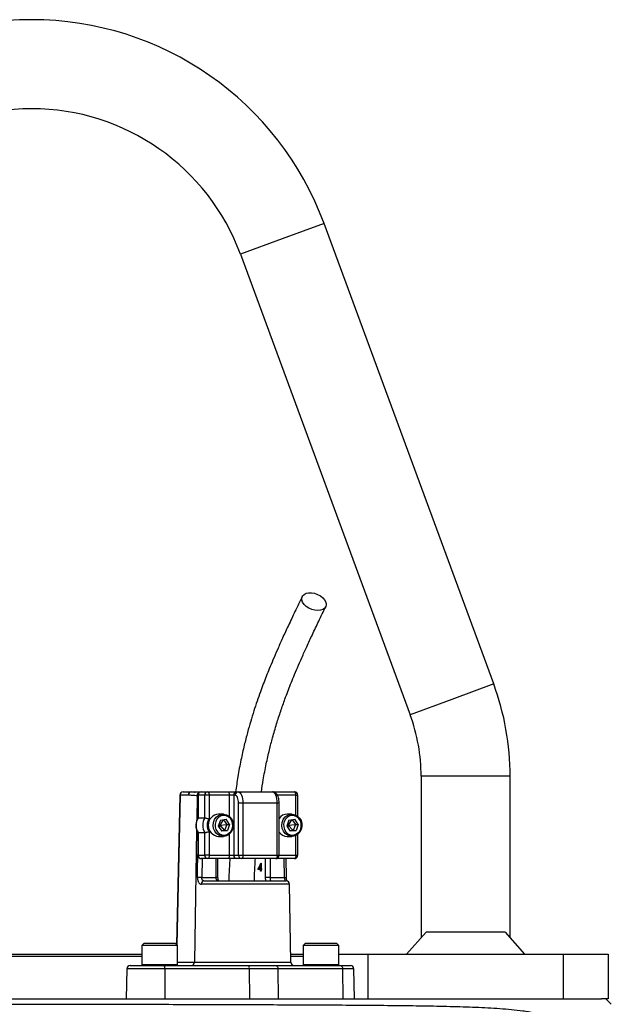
# Model space of a CAD drawing. Header units: millimetres. Extents: x 1474 to 2489, y 639 to 3445.
# Tile 5 of 5: x 1976 to 2242, y 3003 to 3445. Entities that reach past the tile are written whole.
import ezdxf

# ---------------------------------------------------------------- set-up
doc = ezdxf.new("R2010")
doc.units = ezdxf.units.MM

msp = doc.modelspace()

# ---------------------------------------------------------------- linework, layer by layer
at = {"color": 1, "linetype": 'Continuous', "lineweight": 25}
for p, q in [((2112.57, 3353.66), (2093.8, 3346.75)), ((2093.8, 3346.75), (2075.03, 3339.83)), ((2188.8, 3146.75), (2170.03, 3139.83)), ((2170.03, 3139.83), (2151.27, 3132.92)), ((2176.2, 3105.26), (2156.2, 3105.26)), ((2196.2, 3105.26), (2176.2, 3105.26)), ((2047.89, 3096.79), (2046.45, 3029.51)), ((2055.55, 3096.53), (2055.37, 3085.45)), ((2055.86, 3096.53), (2055.55, 3096.53)), ((2056, 3096.76), (2055.86, 3096.76)), ((2070.02, 3087.28), (2070.02, 3096.76)), ((2092.39, 3093.26), (2091.53, 3093.26)), ((2099.93, 3096.76), (2091.59, 3096.76)), ((2099.93, 3087.85), (2099.93, 3096.76)), ((2099.93, 3096.76), (2100.79, 3096.76)), ((2055.31, 3081.24), (2054.36, 3021.74)), ((2070.02, 3069.76), (2070.02, 3079.25)), ((2099.93, 3069.76), (2099.93, 3078.67)), ((2056, 3069.76), (2055.86, 3069.76)), ((2057.78, 3068.26), (2057.64, 3059.76)), ((2064.06, 3059.76), (2064.06, 3068.26)), ((2086.32, 3059.76), (2086.32, 3068.26)), ((2088.38, 3068.26), (2088.38, 3059.76)), ((2091.53, 3069.76), (2092.39, 3069.76)), ((2092.39, 3069.76), (2099.93, 3069.76)), ((2094.79, 3059.76), (2094.65, 3068.26)), ((2099.93, 3069.76), (2100.79, 3069.76)), ((2064.92, 3059.76), (2064.06, 3059.76)), ((2097.05, 3056.79), (2057.44, 3056.79)), ((2041.02, 3018.79), (2023.93, 3018.79)), ((2030.7, 3020.66), (2031.45, 3020.66)), ((2031.45, 3020.66), (2046.7, 3020.66)), ((2046.7, 3021.74), (2054.36, 3021.74)), ((2054.36, 3021.74), (2097.66, 3021.74)), ((2103.2, 3020.66), (2103.95, 3020.66)), ((2103.95, 3020.66), (2119.2, 3020.66)), ((2125.96, 3018.79), (2120.88, 3018.79))]:
    msp.add_line(p, q, dxfattribs=at)
at = {"color": 7, "linetype": 'Continuous', "lineweight": 25}
for p, q in [((2188.8, 3146.75), (2112.57, 3353.66)), ((2075.03, 3339.83), (2151.27, 3132.92)), ((2156.2, 3105.26), (2156.2, 3032.61)), ((2196.2, 3032.61), (2196.2, 3105.26)), ((2049.25, 3098.26), (2052.95, 3098.26)), ((2052.95, 3098.26), (2057.36, 3098.26)), ((2057.36, 3098.26), (2060.32, 3098.26)), ((2060.32, 3098.26), (2069.39, 3098.26)), ((2069.39, 3098.26), (2073.37, 3098.26)), ((2073.37, 3098.26), (2074.01, 3098.26)), ((2074.01, 3098.26), (2089.41, 3098.26)), ((2089.4, 3098.26), (2090.23, 3098.26)), ((2090.23, 3098.26), (2099.29, 3098.26)), ((2047.75, 3096.79), (2046.31, 3029.64)), ((2051.59, 3096.79), (2047.89, 3096.79)), ((2055.86, 3096.76), (2055.86, 3086.53)), ((2056, 3096.76), (2056, 3086.58)), ((2058.96, 3096.76), (2056, 3096.76)), ((2058.96, 3086.58), (2058.96, 3096.76)), ((2060.96, 3096.76), (2058.96, 3096.76)), ((2060.96, 3096.76), (2060.96, 3086.09)), ((2070.02, 3096.76), (2060.96, 3096.76)), ((2072.01, 3096.76), (2070.02, 3096.76)), ((2072.65, 3096.76), (2072.01, 3096.76)), ((2072.01, 3096.76), (2072.01, 3069.76)), ((2076.12, 3093.26), (2074.13, 3093.26)), ((2074.13, 3069.76), (2074.13, 3093.26)), ((2076.12, 3093.26), (2076.12, 3069.76)), ((2091.53, 3093.26), (2076.12, 3093.26)), ((2091.53, 3069.76), (2091.53, 3093.26)), ((2092.39, 3069.76), (2092.39, 3093.26)), ((2100.79, 3087.31), (2100.79, 3096.76)), ((2056, 3086.58), (2058.96, 3086.58)), ((2065.98, 3085.55), (2064.98, 3082.89)), ((2067.32, 3088.26), (2065.14, 3088.26)), ((2065.39, 3083.98), (2065.69, 3083.26)), ((2067.18, 3085.73), (2065.69, 3083.26)), ((2065.98, 3085.55), (2068.57, 3085.93)), ((2067.42, 3085.76), (2068.9, 3083.64)), ((2070.16, 3083.64), (2068.57, 3085.93)), ((2096.79, 3085.55), (2095.79, 3082.89)), ((2098.13, 3088.26), (2095.96, 3088.26)), ((2096.2, 3083.98), (2096.51, 3083.26)), ((2098, 3085.73), (2096.51, 3083.26)), ((2096.79, 3085.55), (2099.39, 3085.93)), ((2098.24, 3085.76), (2099.71, 3083.64)), ((2100.98, 3083.64), (2099.39, 3085.93)), ((2055.86, 3079.99), (2055.86, 3069.76)), ((2056, 3079.95), (2058.96, 3079.95)), ((2056, 3079.95), (2056, 3069.76)), ((2058.96, 3069.76), (2058.96, 3079.95)), ((2060.96, 3080.43), (2060.96, 3069.76)), ((2064.98, 3082.89), (2066.57, 3080.6)), ((2065.07, 3083.15), (2065.69, 3083.26)), ((2065.69, 3083.26), (2065.52, 3082.1)), ((2065.69, 3083.26), (2068.9, 3083.64)), ((2065.69, 3083.26), (2067.89, 3080.97)), ((2067.89, 3080.97), (2066.45, 3080.76)), ((2069.16, 3080.97), (2066.57, 3080.6)), ((2068.9, 3083.64), (2067.89, 3080.97)), ((2067.89, 3080.97), (2069.16, 3080.97)), ((2068.9, 3083.64), (2070.16, 3083.64)), ((2070.16, 3083.64), (2069.16, 3080.97)), ((2095.79, 3082.89), (2097.38, 3080.6)), ((2095.89, 3083.15), (2096.51, 3083.26)), ((2096.51, 3083.26), (2096.34, 3082.1)), ((2096.51, 3083.26), (2099.71, 3083.64)), ((2096.51, 3083.26), (2098.71, 3080.97)), ((2098.71, 3080.97), (2097.27, 3080.76)), ((2099.98, 3080.97), (2097.38, 3080.6)), ((2099.71, 3083.64), (2098.71, 3080.97)), ((2098.71, 3080.97), (2099.98, 3080.97)), ((2099.71, 3083.64), (2100.98, 3083.64)), ((2100.98, 3083.64), (2099.98, 3080.97)), ((2065.14, 3078.26), (2067.32, 3078.26)), ((2095.96, 3078.26), (2098.13, 3078.26)), ((2100.79, 3069.76), (2100.79, 3079.22)), ((2056, 3069.76), (2058.96, 3069.76)), ((2060.32, 3068.26), (2057.36, 3068.26)), ((2060.96, 3069.76), (2058.96, 3069.76)), ((2069.39, 3068.26), (2060.32, 3068.26)), ((2060.96, 3069.76), (2070.02, 3069.76)), ((2064.92, 3059.76), (2064.92, 3068.26)), ((2073.37, 3068.26), (2069.39, 3068.26)), ((2070.02, 3069.76), (2072.01, 3069.76)), ((2072.01, 3069.76), (2074.13, 3069.76)), ((2075.49, 3068.26), (2073.37, 3068.26)), ((2074.13, 3069.76), (2076.12, 3069.76)), ((2090.89, 3068.26), (2075.49, 3068.26)), ((2076.12, 3069.76), (2091.53, 3069.76)), ((2099.29, 3068.26), (2090.89, 3068.26)), ((2095.66, 3059.79), (2095.52, 3068.26)), ((2084.06, 3063.45), (2082.82, 3063.45)), ((2083.31, 3063.81), (2084.06, 3063.81)), ((2083.76, 3063.45), (2083.87, 3063.81)), ((2084.06, 3063.81), (2084.06, 3065.33)), ((2084.27, 3065.33), (2084.06, 3065.33)), ((2084.27, 3063.81), (2084.06, 3063.81)), ((2084.06, 3062.64), (2084.06, 3063.45)), ((2084.27, 3063.45), (2084.06, 3063.45)), ((2084.27, 3062.64), (2084.06, 3062.64)), ((2084.23, 3066.23), (2084.27, 3066.23)), ((2084.27, 3066.23), (2084.27, 3063.81)), ((2084.27, 3063.81), (2084.53, 3063.81)), ((2084.27, 3063.45), (2084.27, 3062.64)), ((2084.53, 3063.45), (2084.27, 3063.45)), ((2084.53, 3063.81), (2084.53, 3063.45)), ((2057.64, 3059.76), (2064.06, 3059.76)), ((2058.63, 3058.26), (2095.55, 3058.26)), ((2088.38, 3059.76), (2086.32, 3059.76)), ((2088.38, 3059.76), (2094.79, 3059.76)), ((2097.66, 3021.74), (2097.05, 3056.79)), ((2149.68, 3025.26), (2158.46, 3035.16)), ((2193.94, 3035.16), (2158.46, 3035.16)), ((2193.94, 3035.16), (2202.72, 3025.26)), ((2031.7, 3030.26), (2030.7, 3029.26)), ((2030.7, 3029.26), (2030.7, 3020.66)), ((2031.45, 3029.26), (2030.7, 3029.26)), ((2046.7, 3029.26), (2031.45, 3029.26)), ((2031.7, 3030.26), (2032.35, 3030.26)), ((2032.35, 3030.26), (2045.7, 3030.26)), ((2046.7, 3029.26), (2045.7, 3030.26)), ((2046.7, 3020.66), (2046.7, 3029.26)), ((2104.2, 3030.26), (2103.2, 3029.26)), ((2103.2, 3029.26), (2103.2, 3020.66)), ((2103.95, 3029.26), (2103.2, 3029.26)), ((2119.2, 3029.26), (2103.95, 3029.26)), ((2104.2, 3030.26), (2104.86, 3030.26)), ((2104.86, 3030.26), (2118.2, 3030.26)), ((2119.2, 3029.26), (2118.2, 3030.26)), ((2119.2, 3020.66), (2119.2, 3029.26)), ((1936.23, 3025.26), (1981.2, 3025.26)), ((1981.2, 3024.26), (1936.23, 3024.26)), ((1981.2, 3025.26), (2030.7, 3025.26)), ((2030.7, 3024.26), (1981.2, 3024.26)), ((2097.6, 3025.26), (2103.2, 3025.26)), ((2103.2, 3024.26), (2097.62, 3024.26)), ((2119.2, 3025.26), (2132.2, 3025.26)), ((2132.2, 3025.26), (2132.2, 3005.26)), ((2132.2, 3025.26), (2220.2, 3025.26)), ((2220.2, 3005.26), (2220.2, 3025.26)), ((2220.2, 3025.26), (2240.2, 3025.26)), ((2240.2, 3025.26), (2240.2, 3005.26)), ((2023.93, 3018.79), (2023.7, 3005.26)), ((2025.43, 3020.26), (2040.78, 3020.26)), ((2040.78, 3020.26), (2078.76, 3020.26)), ((2041.02, 3018.79), (2041.05, 3005.26)), ((2079, 3018.79), (2041.02, 3018.79)), ((2078.76, 3020.26), (2090.85, 3020.26)), ((2079, 3018.79), (2079.03, 3005.26)), ((2091.84, 3018.79), (2079, 3018.79)), ((2090.85, 3020.26), (2119.9, 3020.26)), ((2091.84, 3018.79), (2091.99, 3005.26)), ((2120.88, 3018.79), (2091.84, 3018.79)), ((2119.9, 3020.26), (2124.46, 3020.26)), ((2120.88, 3018.79), (2121.03, 3005.26)), ((2126.2, 3005.26), (2125.96, 3018.79)), ((1762.94, 3005.26), (2237.26, 3005.26)), ((2240.2, 3005.26), (2237.26, 3005.26)), ((2241.66, 3002.8), (2239.2, 3005.26))]:
    msp.add_line(p, q, dxfattribs=at)
at = {"color": 7, "linetype": 'Continuous', "lineweight": 25, "flags": 128}
for points in [[(2109.79, 3179.77), (2108.44, 3179.9), (2107.06, 3180.27), (2105.75, 3180.86), (2104.58, 3181.63), (2103.63, 3182.54), (2102.95, 3183.52), (2102.6, 3184.53), (2102.58, 3185.48), (2102.92, 3186.33), (2103.57, 3187.01), (2104.5, 3187.5), (2105.66, 3187.75), (2106.96, 3187.75), (2108.34, 3187.5), (2109.69, 3187.01), (2110.95, 3186.33), (2112.01, 3185.48), (2112.83, 3184.53), (2113.35, 3183.52), (2113.54, 3182.54), (2113.38, 3181.63), (2112.88, 3180.86), (2112.08, 3180.27), (2111.03, 3179.9), (2109.79, 3179.77)], [(2060.32, 3098.26), (2060.45, 3098.23), (2060.57, 3098.15), (2060.67, 3098.01), (2060.77, 3097.82), (2060.85, 3097.6), (2060.91, 3097.34), (2060.94, 3097.06), (2060.96, 3096.76)], [(2069.39, 3098.26), (2069.51, 3098.23), (2069.63, 3098.15), (2069.74, 3098.01), (2069.83, 3097.82), (2069.91, 3097.6), (2069.97, 3097.34), (2070.01, 3097.06), (2070.02, 3096.76)], [(2074.01, 3098.26), (2074.42, 3098.17), (2074.82, 3097.88), (2075.18, 3097.42), (2075.5, 3096.8), (2075.76, 3096.04), (2075.96, 3095.18), (2076.08, 3094.24), (2076.12, 3093.26)], [(2091.53, 3093.26), (2091.49, 3094.24), (2091.37, 3095.18), (2091.17, 3096.04), (2090.91, 3096.8), (2090.59, 3097.42), (2090.22, 3097.88), (2089.83, 3098.17), (2089.41, 3098.26)], [(2099.93, 3096.76), (2099.92, 3097.06), (2099.88, 3097.34), (2099.82, 3097.6), (2099.74, 3097.82), (2099.65, 3098.01), (2099.54, 3098.15), (2099.42, 3098.23), (2099.29, 3098.26)], [(2074.13, 3093.26), (2074.1, 3093.95), (2074.01, 3094.6), (2073.88, 3095.21), (2073.69, 3095.74), (2073.47, 3096.17), (2073.21, 3096.5), (2072.94, 3096.7), (2072.65, 3096.76)], [(2071.5, 3081.35), (2070.88, 3080.17), (2069.99, 3079.23), (2068.91, 3078.58), (2067.7, 3078.28), (2066.47, 3078.35), (2065.3, 3078.79), (2064.28, 3079.55), (2063.49, 3080.59), (2062.97, 3081.83), (2062.79, 3083.18), (2062.93, 3084.53), (2063.41, 3085.79), (2064.17, 3086.86), (2065.17, 3087.66), (2066.32, 3088.14), (2067.55, 3088.26), (2068.76, 3088), (2069.87, 3087.39), (2070.78, 3086.48), (2071.44, 3085.33), (2071.8, 3084.03), (2071.82, 3082.66), (2071.5, 3081.35)], [(2071.25, 3081.58), (2071.54, 3082.79), (2071.5, 3084.04), (2071.14, 3085.23), (2070.49, 3086.26), (2069.61, 3087.05), (2068.56, 3087.53), (2067.43, 3087.66), (2066.31, 3087.44), (2065.3, 3086.88), (2064.47, 3086.02), (2063.89, 3084.95), (2063.61, 3083.73), (2063.65, 3082.48), (2064, 3081.29), (2064.65, 3080.27), (2065.53, 3079.48), (2066.58, 3079), (2067.71, 3078.87), (2068.83, 3079.09), (2069.84, 3079.65), (2070.67, 3080.5), (2071.25, 3081.58)], [(2102.32, 3081.35), (2101.69, 3080.17), (2100.81, 3079.23), (2099.72, 3078.58), (2098.52, 3078.28), (2097.28, 3078.35), (2096.11, 3078.79), (2095.09, 3079.55), (2094.3, 3080.59), (2093.79, 3081.83), (2093.6, 3083.18), (2093.75, 3084.53), (2094.22, 3085.79), (2094.98, 3086.86), (2095.98, 3087.66), (2097.14, 3088.14), (2098.37, 3088.26), (2099.58, 3088), (2100.68, 3087.39), (2101.6, 3086.48), (2102.26, 3085.33), (2102.61, 3084.03), (2102.63, 3082.66), (2102.32, 3081.35)], [(2102.07, 3081.58), (2102.35, 3082.79), (2102.31, 3084.04), (2101.95, 3085.23), (2101.3, 3086.26), (2100.42, 3087.05), (2099.37, 3087.53), (2098.24, 3087.66), (2097.13, 3087.44), (2096.11, 3086.88), (2095.28, 3086.02), (2094.7, 3084.95), (2094.42, 3083.73), (2094.46, 3082.48), (2094.82, 3081.29), (2095.47, 3080.27), (2096.35, 3079.48), (2097.4, 3079), (2098.53, 3078.87), (2099.64, 3079.09), (2100.66, 3079.65), (2101.49, 3080.5), (2102.07, 3081.58)], [(2060.96, 3069.76), (2060.94, 3069.47), (2060.91, 3069.19), (2060.85, 3068.93), (2060.77, 3068.7), (2060.67, 3068.52), (2060.57, 3068.38), (2060.45, 3068.29), (2060.32, 3068.26)], [(2070.02, 3069.76), (2070.01, 3069.47), (2069.97, 3069.19), (2069.91, 3068.93), (2069.83, 3068.7), (2069.74, 3068.52), (2069.63, 3068.38), (2069.51, 3068.29), (2069.39, 3068.26)], [(2076.12, 3069.76), (2076.11, 3069.47), (2076.07, 3069.19), (2076.01, 3068.93), (2075.93, 3068.7), (2075.84, 3068.52), (2075.73, 3068.38), (2075.61, 3068.29), (2075.49, 3068.26)], [(2091.53, 3069.76), (2091.51, 3069.47), (2091.48, 3069.19), (2091.42, 3068.93), (2091.34, 3068.7), (2091.25, 3068.52), (2091.14, 3068.38), (2091.02, 3068.29), (2090.89, 3068.26)], [(2099.93, 3069.76), (2099.92, 3069.47), (2099.88, 3069.19), (2099.82, 3068.93), (2099.74, 3068.7), (2099.65, 3068.52), (2099.54, 3068.38), (2099.42, 3068.29), (2099.29, 3068.26)], [(2090.85, 3020.26), (2091.04, 3020.23), (2091.23, 3020.15), (2091.4, 3020.02), (2091.54, 3019.83), (2091.67, 3019.61), (2091.76, 3019.35), (2091.82, 3019.08), (2091.84, 3018.79)], [(2119.9, 3020.26), (2120.09, 3020.23), (2120.27, 3020.15), (2120.44, 3020.02), (2120.59, 3019.83), (2120.71, 3019.61), (2120.8, 3019.35), (2120.86, 3019.08), (2120.88, 3018.79)]]:
    msp.add_lwpolyline(points, dxfattribs=at)
at = {"color": 1, "linetype": 'Continuous', "lineweight": 25, "flags": 128}
msp.add_lwpolyline([(2055.7, 3059.79), (2055.75, 3062.79), (2055.86, 3070.17)], dxfattribs=at)
at = {"color": 7, "linetype": 'Continuous', "lineweight": 25}
for centre, radius, start, end in [((1981.2, 3305.26), 140, 20.2253, 159.7747), ((1981.2, 3305.26), 100, 20.2253, 159.7747), ((2076.2, 3105.26), 120, 0, 20.2253), ((2076.2, 3105.26), 80, 0, 20.2253), ((2049.25, 3096.76), 1.5, 90, 178.7751), ((2049.32, 3096.83), 1.43, 92.8887, 181.7427), ((2053.02, 3096.83), 1.43, 92.8887, 181.7427), ((2057.36, 3096.76), 1.5, 90, 180), ((2057.44, 3096.83), 1.43, 92.9521, 182.6753), ((2060.4, 3096.83), 1.43, 92.9521, 182.6753), ((2073.45, 3096.83), 1.43, 92.9521, 182.6753), ((2074.08, 3096.83), 1.43, 92.9521, 182.6753), ((2099.29, 3096.76), 1.5, 0, 90), ((2061.6, 3083.26), 6.51, 149.3576, 210.6424), ((2064.56, 3083.26), 6.51, 149.3576, 210.6424), ((2064.9, 3083.26), 4.85, 144.3501, 215.6499), ((2065.53, 3083.26), 5.02, 94.4413, 265.5587), ((2096.03, 3083.85), 4.41, 90.9224, 145.464), ((2096.02, 3082.66), 4.4, 214.4651, 269.1486), ((2057.36, 3069.76), 1.5, 180, 270), ((2057.44, 3069.7), 1.43, 177.3247, 267.0479), ((2060.4, 3069.7), 1.43, 177.3247, 267.0479), ((2073.45, 3069.7), 1.43, 177.3247, 267.0479), ((2075.56, 3069.7), 1.43, 177.3247, 267.0479), ((2090.89, 3069.76), 1.5, 270, 0), ((2099.29, 3069.76), 1.5, 270, 0), ((2054.71, 2914.48), 145.32, 88.8451, 89.6113), ((2058.8, 3056.91), 1.37, 97.2473, 185.0114), ((2095.55, 3056.76), 1.5, 1, 90), ((2025.43, 3018.76), 1.5, 90, 179), ((2031.1, 3020.66), 0.4, 180, 270), ((2038.51, 3019.14), 2.53, 351.9567, 26.2077), ((2046.3, 3020.66), 0.4, 270, 0), ((2052.93, 3021.69), 1.43, 272.8887, 1.7427), ((2076.49, 3019.14), 2.53, 351.9567, 26.2077), ((2099.16, 3021.76), 1.5, 181, 270), ((2103.6, 3020.66), 0.4, 180, 270), ((2118.8, 3020.66), 0.4, 270, 0), ((2124.46, 3018.76), 1.5, 1, 90)]:
    msp.add_arc(centre, radius, start, end, dxfattribs=at)
at = {"color": 1, "linetype": 'Continuous', "lineweight": 25}
for centre, radius, start, end in [((2057.04, 3096.54), 1.5, 117.3848, 180.6247), ((2090.11, 3097.7), 0.58, 14.8515, 77.9327), ((2047.91, 3099.04), 2.25, 265.8098, 269.3878), ((2094.77, 3076.16), 16.39, 270.052, 273.0796)]:
    msp.add_arc(centre, radius, start, end, dxfattribs=at)
at = {"color": 7, "linetype": 'Continuous', "lineweight": 25}
for centre, major_axis, ratio, start_param, end_param in [((2074.95, 3070.56), (7.5, 16.98), 0.551639, 4.532611, 4.701369), ((2074.95, 3070.02), (7.5, 16.99), 0.551424, 4.587895, 4.679441)]:
    msp.add_ellipse(centre, major_axis=major_axis, ratio=ratio, start_param=start_param, end_param=end_param, dxfattribs=at)
for points, knots in [([(2102.78, 3186.08), (2101.69, 3183.81), (2099.6, 3179.49), (2096.65, 3173.25), (2094.01, 3167.55), (2091.7, 3162.39), (2089.71, 3157.8), (2088.04, 3153.78), (2086.59, 3150.18), (2085.26, 3146.73), (2083.89, 3143.03), (2082.47, 3139), (2081.01, 3134.59), (2079.57, 3129.92), (2078.12, 3124.8), (2076.64, 3119.03), (2075.17, 3112.42), (2073.83, 3105.44), (2073.15, 3100.56), (2072.84, 3098.27)], [0, 0, 0, 0, 0.090226, 0.172297, 0.24625, 0.312101, 0.369843, 0.418614, 0.459916, 0.500053, 0.541062, 0.588734, 0.637577, 0.687635, 0.740223, 0.799189, 0.864687, 0.936625, 1, 1, 1, 1]), ([(2084.45, 3098.26), (2084.7, 3100.07), (2085.31, 3104.37), (2086.54, 3110.65), (2087.96, 3116.94), (2089.52, 3122.94), (2091.21, 3128.76), (2093.07, 3134.53), (2094.77, 3139.34), (2096.27, 3143.34), (2097.58, 3146.72), (2099.02, 3150.27), (2100.69, 3154.24), (2102.64, 3158.73), (2104.89, 3163.71), (2107.43, 3169.18), (2110.27, 3175.16), (2112.26, 3179.3), (2113.31, 3181.47)], [0, 0, 0, 0, 0.052448, 0.124416, 0.189845, 0.248725, 0.318227, 0.384509, 0.448778, 0.490857, 0.532045, 0.575336, 0.626665, 0.686207, 0.7527, 0.827163, 0.909604, 1, 1, 1, 1]), ([(2052.95, 3098.26), (2053.44, 3098.24), (2054, 3098.21), (2054.52, 3098.17), (2054.59, 3098.16)], [0, 0, 0, 0, 0.865545, 1, 1, 1, 1]), ([(2056.6, 3098.03), (2056.24, 3098.05), (2055.61, 3098.1), (2054.85, 3098.19), (2054.52, 3098.22)], [0, 0, 0, 0, 0.579011, 1, 1, 1, 1]), ([(2092.39, 3093.26), (2092.39, 3093.48), (2092.38, 3094.1), (2092.24, 3095.12), (2091.91, 3096.25), (2091.44, 3097.14), (2090.83, 3097.8), (2090.14, 3098.19), (2089.65, 3098.24), (2089.41, 3098.26)], [0, 0, 0, 0, 0.0886511, 0.2573352, 0.430857, 0.6162321, 0.7576722, 0.8869197, 1, 1, 1, 1]), ([(2055.55, 3096.53), (2055.22, 3096.53), (2054.89, 3096.54), (2054.23, 3096.58), (2053.9, 3096.61), (2052.91, 3096.71), (2052.25, 3096.79), (2051.59, 3096.79)], [0, 0, 0, 0, 0.25, 0.25, 0.5, 0.5, 1, 1, 1, 1]), ([(2055.88, 3086.54), (2055.83, 3086.48), (2055.54, 3086.04), (2055.18, 3085.1), (2054.92, 3083.74), (2054.98, 3082.35), (2055.29, 3081.06), (2055.69, 3080.32), (2055.88, 3079.98)], [0, 0, 0, 0, 0.035333, 0.2329, 0.431487, 0.631089, 0.83139, 1, 1, 1, 1]), ([(2056, 3086.58), (2055.94, 3086.58), (2055.86, 3086.58), (2055.88, 3086.55), (2055.88, 3086.55)], [0, 0, 0, 0, 0.874771, 1, 1, 1, 1]), ([(2058.96, 3086.58), (2059.01, 3086.58), (2059.06, 3086.58), (2059.18, 3086.56), (2059.25, 3086.55), (2059.47, 3086.52), (2059.64, 3086.48), (2060.01, 3086.4), (2060.21, 3086.34), (2060.59, 3086.22), (2060.79, 3086.16), (2060.96, 3086.09)], [0, 0, 0, 0, 0.125, 0.125, 0.25, 0.25, 0.5, 0.5, 0.75, 0.75, 1, 1, 1, 1]), ([(2056, 3079.95), (2055.94, 3079.95), (2055.86, 3079.95), (2055.88, 3079.98), (2055.88, 3079.98)], [0, 0, 0, 0, 0.873602, 1, 1, 1, 1]), ([(2058.96, 3079.95), (2059.01, 3079.95), (2059.06, 3079.95), (2059.18, 3079.96), (2059.25, 3079.97), (2059.47, 3080.01), (2059.64, 3080.04), (2060.01, 3080.13), (2060.21, 3080.18), (2060.59, 3080.3), (2060.79, 3080.37), (2060.96, 3080.43)], [0, 0, 0, 0, 0.125, 0.125, 0.25, 0.25, 0.5, 0.5, 0.75, 0.75, 1, 1, 1, 1]), ([(2070.22, 3068.35), (2070.09, 3065.95), (2069.9, 3062.59), (2069.78, 3059.22), (2069.74, 3058.26)], [0, 0, 0, 0, 0.71512, 1, 1, 1, 1]), ([(2081.25, 3058.26), (2081.28, 3059.18), (2081.41, 3062.53), (2081.59, 3065.85), (2081.73, 3068.26)], [0, 0, 0, 0, 0.275869, 1, 1, 1, 1]), ([(2055.7, 3059.79), (2055.7, 3059.58), (2055.7, 3059.38), (2055.74, 3058.97), (2055.77, 3058.78), (2055.85, 3058.41), (2055.9, 3058.23), (2056.02, 3057.91), (2056.09, 3057.76), (2056.25, 3057.48), (2056.34, 3057.36), (2056.53, 3057.16), (2056.63, 3057.07), (2056.84, 3056.93), (2056.96, 3056.88), (2057.19, 3056.81), (2057.32, 3056.79), (2057.44, 3056.79)], [0, 0, 0, 0, 0.125, 0.125, 0.25, 0.25, 0.375, 0.375, 0.5, 0.5, 0.625, 0.625, 0.75, 0.75, 0.875, 0.875, 1, 1, 1, 1]), ([(2058.63, 3058.26), (2058.48, 3058.26), (2058.33, 3058.3), (2058.14, 3058.4), (2058.08, 3058.45), (2057.97, 3058.55), (2057.92, 3058.61), (2057.79, 3058.82), (2057.73, 3058.99), (2057.65, 3059.36), (2057.64, 3059.56), (2057.64, 3059.76)], [0, 0, 0, 0, 0.25, 0.25, 0.375, 0.375, 0.5, 0.5, 0.75, 0.75, 1, 1, 1, 1]), ([(2065.31, 3058.26), (2065.13, 3058.26), (2064.96, 3058.29), (2064.72, 3058.39), (2064.65, 3058.43), (2064.51, 3058.53), (2064.45, 3058.59), (2064.34, 3058.73), (2064.29, 3058.8), (2064.2, 3058.97), (2064.17, 3059.06), (2064.08, 3059.34), (2064.06, 3059.55), (2064.06, 3059.76)], [0, 0, 0, 0, 0.25, 0.25, 0.375, 0.375, 0.5, 0.5, 0.625, 0.625, 0.75, 0.75, 1, 1, 1, 1]), ([(2065.32, 3058.26), (2065.31, 3058.26), (2065.31, 3058.26), (2065.31, 3058.25), (2065.18, 3058.43), (2065.05, 3058.75), (2064.94, 3059.22), (2064.93, 3059.58), (2064.92, 3059.76)], [0, 0, 0, 0, 0.207092, 0.403172, 0.541874, 0.68089, 0.832751, 1, 1, 1, 1]), ([(2088.38, 3059.76), (2088.38, 3059.66), (2088.38, 3059.55), (2088.39, 3059.35), (2088.39, 3059.25), (2088.41, 3059.06), (2088.42, 3058.97), (2088.43, 3058.81), (2088.44, 3058.73), (2088.46, 3058.52), (2088.47, 3058.42), (2088.45, 3058.29), (2088.42, 3058.26), (2088.39, 3058.26)], [0, 0, 0, 0, 0.125, 0.125, 0.25, 0.25, 0.375, 0.375, 0.5, 0.5, 0.75, 0.75, 1, 1, 1, 1]), ([(2094.79, 3059.76), (2094.79, 3059.66), (2094.8, 3059.56), (2094.82, 3059.37), (2094.83, 3059.27), (2094.86, 3059.08), (2094.87, 3059), (2094.9, 3058.83), (2094.92, 3058.75), (2094.97, 3058.55), (2095, 3058.44), (2095.05, 3058.3), (2095.07, 3058.26), (2095.07, 3058.26)], [0, 0, 0, 0, 0.125, 0.125, 0.25, 0.25, 0.375, 0.375, 0.5, 0.5, 0.75, 0.75, 1, 1, 1, 1]), ([(2095.88, 3058.21), (2095.85, 3058.31), (2095.78, 3058.56), (2095.68, 3059.12), (2095.67, 3059.57), (2095.66, 3059.79)], [0, 0, 0, 0, 0.254136, 0.644592, 1, 1, 1, 1]), ([(1761.28, 3003.22), (1764.55, 3003.21), (1767.94, 3003.21), (1774.97, 3003.2), (1778.6, 3003.2), (1789.88, 3003.19), (1797.88, 3003.18), (1810.61, 3003.16), (1814.98, 3003.16), (1820.59, 3003.15), (1821.72, 3003.15), (1824, 3003.15), (1825.15, 3003.15), (1828.6, 3003.14), (1830.92, 3003.14), (1842.63, 3003.13), (1852.29, 3003.11), (1872.21, 3003.09), (1882.47, 3003.07), (1895.66, 3003.06), (1898.32, 3003.05), (1903.67, 3003.05), (1906.37, 3003.04), (1914.47, 3003.03), (1919.89, 3003.02), (1936.21, 3003), (1947.16, 3002.98), (1969.2, 3002.94), (1980.3, 3002.92), (1992.87, 3002.9), (1994.27, 3002.9), (1997.06, 3002.89), (1998.45, 3002.89), (2002.62, 3002.88), (2005.39, 3002.88), (2013.67, 3002.86), (2019.15, 3002.85), (2035.47, 3002.81), (2046.2, 3002.79), (2062.05, 3002.74), (2067.29, 3002.72), (2075.1, 3002.7), (2077.69, 3002.69), (2082.85, 3002.67), (2085.41, 3002.66), (2098.08, 3002.62), (2107.85, 3002.57), (2126.66, 3002.46), (2135.7, 3002.4), (2146.55, 3002.28), (2148.7, 3002.25), (2152.95, 3002.2), (2155.05, 3002.17), (2161.29, 3002.07), (2165.33, 3001.99), (2171.22, 3001.84), (2173.15, 3001.79), (2176.97, 3001.67), (2178.85, 3001.6), (2184.43, 3001.36), (2188.04, 3001.17), (2193.32, 3000.8), (2195.06, 3000.66), (2198.5, 3000.33), (2200.21, 3000.15), (2202.76, 2999.8), (2203.62, 2999.67), (2205.33, 2999.38), (2206.19, 2999.22), (2207.92, 2998.86), (2208.79, 2998.65), (2210.57, 2998.17), (2211.48, 2997.89), (2212.43, 2997.55)], [0, 0, 0, 0, 0.03125, 0.03125, 0.0625, 0.0625, 0.125, 0.125, 0.15625, 0.15625, 0.164062, 0.164062, 0.171875, 0.171875, 0.1875, 0.1875, 0.25, 0.25, 0.3125, 0.3125, 0.328125, 0.328125, 0.34375, 0.34375, 0.375, 0.375, 0.4375, 0.4375, 0.5, 0.5, 0.507813, 0.507813, 0.515625, 0.515625, 0.53125, 0.53125, 0.5625, 0.5625, 0.625, 0.625, 0.65625, 0.65625, 0.671875, 0.671875, 0.6875, 0.6875, 0.75, 0.75, 0.8125, 0.8125, 0.828125, 0.828125, 0.84375, 0.84375, 0.875, 0.875, 0.890625, 0.890625, 0.90625, 0.90625, 0.9375, 0.9375, 0.953125, 0.953125, 0.96875, 0.96875, 0.976563, 0.976563, 0.984375, 0.984375, 0.992188, 0.992188, 1, 1, 1, 1])]:
    msp.add_open_spline(points, degree=3, knots=knots, dxfattribs=at)
at = {"color": 1, "linetype": 'Continuous', "lineweight": 25}
msp.add_open_spline([(2086.44, 3058.26), (2086.41, 3058.43), (2086.34, 3058.89), (2086.33, 3059.42), (2086.32, 3059.76)], degree=3, knots=[0, 0, 0, 0, 0.365246, 1, 1, 1, 1], dxfattribs=at)

doc.saveas('drawing.dxf')
